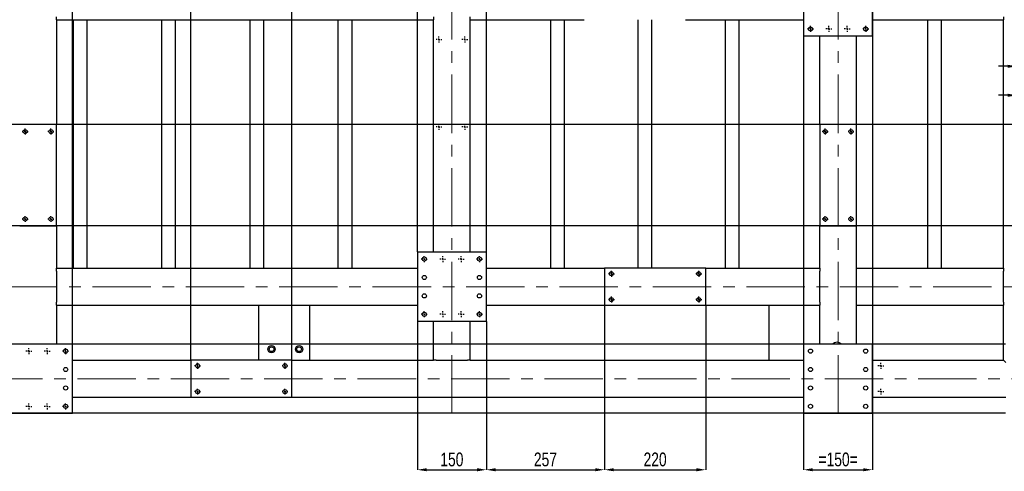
# Model space of a CAD drawing. Header units: millimetres. Extents: x 0 to 841, y 0 to 594.
# Tile 19 of 22: x 511 to 725, y 245 to 343. Entities that reach past the tile are written whole.
import ezdxf

# ---------------------------------------------------------------- set-up
doc = ezdxf.new("R2010")
doc.units = ezdxf.units.MM
doc.header["$PDSIZE"] = -1
doc.linetypes.add('CENTERX2', pattern=[20.32, 12.7, -2.54, 2.54, -2.54])
doc.layers.add('COTES', color=1, linetype='Continuous')
doc.layers.add('TRAIT-MIXTES', color=3, linetype='CENTERX2')
doc.layers.add('TRAIT-FORT', color=4, linetype='Continuous', lineweight=25)
doc.styles.add('SLDTEXTSTYLE0', font='TXT', dxfattribs={"width": 0.75})
doc.dimstyles.new('SLDDIMSTYLE2', dxfattribs={"dimtxt": 3, "dimasz": 2, "dimexe": 0, "dimexo": 0.0625, "dimgap": 0.75, "dimtad": 1, "dimdec": 0, "dimlfac": 10, "dimrnd": 1e-09, "dimzin": 12, "dimdsep": 46, "dimtxsty": 'SLDTEXTSTYLE0', "dimsah": 1, "dimcen": 0.09, "dimadec": 0, "dimazin": 3, "dimtfac": 1, "dimtdec": 0, "dimtofl": 0, "dimtmove": 0, "dimatfit": 3, "dimfxl": 1, "dimfrac": 2, "dimtolj": 1, "dimtzin": 12, "dimarcsym": 0})
doc.dimstyles.new('SLDDIMSTYLE3', dxfattribs={"dimtxt": 3, "dimasz": 2, "dimexe": 0, "dimexo": 0.0625, "dimgap": 0.75, "dimtad": 1, "dimdec": 0, "dimlfac": 10, "dimrnd": 1e-09, "dimzin": 12, "dimdsep": 46, "dimtxsty": 'SLDTEXTSTYLE0', "dimsah": 1, "dimcen": 0.09, "dimadec": 0, "dimazin": 3, "dimtfac": 1, "dimtdec": 0, "dimtmove": 0, "dimatfit": 0, "dimfxl": 1, "dimfrac": 2, "dimtolj": 1, "dimtzin": 12, "dimarcsym": 0})

# ---------------------------------------------------------------- blocks, each defined once
blk = doc.blocks.new('_D_31')
at = {"layer": 'COTES', "color": 0, "lineweight": -2, "transparency": 16777216}
for p, q in [((547.97, 269.16), (547.97, 505.94)), ((567.97, 505.94), (549.97, 505.94)), ((569.97, 269.16), (569.97, 505.94))]:
    blk.add_line(p, q, dxfattribs=at)
at = {"layer": 'COTES', "color": 0, "transparency": 16777216}
for points in [[(549.97, 506.27), (549.97, 505.61), (547.97, 505.94)], [(567.97, 506.27), (567.97, 505.61), (569.97, 505.94)]]:
    blk.add_solid(points, dxfattribs=at)
at = {"layer": 'Defpoints', "color": 0, "transparency": 16777216}
for p in [(547.97, 505.94), (547.97, 269.1), (569.97, 269.1)]:
    blk.add_point(p, dxfattribs=at)
at = {"layer": 'COTES', "color": 0, "transparency": 16777216, "insert": (558.97, 509.69), "char_height": 3, "attachment_point": 2, "style": 'SLDTEXTSTYLE0'}
blk.add_mtext('\\A1;220', dxfattribs=at)
blk = doc.blocks.new('_D_35')
at = {"layer": 'COTES', "color": 0, "lineweight": -2, "transparency": 16777216}
for p, q in [((727.61, 320.3), (497.27, 320.3)), ((497.27, 318.3), (497.27, 300.3)), ((727.61, 298.3), (497.27, 298.3))]:
    blk.add_line(p, q, dxfattribs=at)
at = {"layer": 'COTES', "color": 0, "transparency": 16777216}
for points in [[(496.94, 318.3), (497.61, 318.3), (497.27, 320.3)], [(496.94, 300.3), (497.61, 300.3), (497.27, 298.3)]]:
    blk.add_solid(points, dxfattribs=at)
at = {"layer": 'Defpoints', "color": 0, "transparency": 16777216}
for p in [(727.67, 320.3), (497.27, 298.3), (727.67, 298.3)]:
    blk.add_point(p, dxfattribs=at)
at = {"layer": 'COTES', "color": 0, "transparency": 16777216, "insert": (493.52, 309.3), "char_height": 3, "attachment_point": 2, "rotation": 90, "style": 'SLDTEXTSTYLE0'}
blk.add_mtext('\\A1;220', dxfattribs=at)
blk = doc.blocks.new('_D_38')
at = {"layer": 'COTES', "color": 0, "lineweight": -2, "transparency": 16777216}
for p, q in [((725.67, 326.69), (723.67, 326.69)), ((727.67, 320.36), (727.67, 326.69)), ((727.67, 326.69), (732.27, 326.69)), ((732.27, 320.36), (732.27, 326.69)), ((734.27, 326.69), (742.23, 326.69))]:
    blk.add_line(p, q, dxfattribs=at)
at = {"layer": 'COTES', "color": 0, "transparency": 16777216}
for points in [[(725.67, 327.02), (725.67, 326.35), (727.67, 326.69)], [(734.27, 327.02), (734.27, 326.35), (732.27, 326.69)]]:
    blk.add_solid(points, dxfattribs=at)
at = {"layer": 'Defpoints', "color": 0, "transparency": 16777216}
for p in [(727.67, 326.69), (727.67, 320.3), (732.27, 320.3)]:
    blk.add_point(p, dxfattribs=at)
at = {"layer": 'COTES', "color": 0, "transparency": 16777216, "insert": (739.6, 330.44), "char_height": 3, "attachment_point": 2, "style": 'SLDTEXTSTYLE0'}
blk.add_mtext('\\A1;46', dxfattribs=at)
blk = doc.blocks.new('_D_39')
at = {"layer": 'COTES', "color": 0, "lineweight": -2, "transparency": 16777216}
for p, q in [((725.67, 332.98), (723.67, 332.98)), ((727.67, 320.36), (727.67, 332.98)), ((727.67, 332.98), (732.77, 332.98)), ((732.77, 261.16), (732.77, 332.98)), ((734.77, 332.98), (741.85, 332.98))]:
    blk.add_line(p, q, dxfattribs=at)
at = {"layer": 'COTES', "color": 0, "transparency": 16777216}
for points in [[(725.67, 333.31), (725.67, 332.65), (727.67, 332.98)], [(734.77, 333.31), (734.77, 332.65), (732.77, 332.98)]]:
    blk.add_solid(points, dxfattribs=at)
at = {"layer": 'Defpoints', "color": 0, "transparency": 16777216}
for p in [(727.67, 332.98), (727.67, 320.3), (732.77, 261.1)]:
    blk.add_point(p, dxfattribs=at)
at = {"layer": 'COTES', "color": 0, "transparency": 16777216, "insert": (739.6, 336.73), "char_height": 3, "attachment_point": 2, "style": 'SLDTEXTSTYLE0'}
blk.add_mtext('\\A1;51', dxfattribs=at)
blk = doc.blocks.new('_D_40')
at = {"layer": 'COTES', "color": 0, "lineweight": -2, "transparency": 16777216}
for p, q in [((597.27, 292.66), (597.27, 505.94)), ((610.27, 505.94), (599.27, 505.94)), ((612.27, 292.66), (612.27, 505.94))]:
    blk.add_line(p, q, dxfattribs=at)
at = {"layer": 'COTES', "color": 0, "transparency": 16777216}
for points in [[(599.27, 506.27), (599.27, 505.61), (597.27, 505.94)], [(610.27, 506.27), (610.27, 505.61), (612.27, 505.94)]]:
    blk.add_solid(points, dxfattribs=at)
at = {"layer": 'Defpoints', "color": 0, "transparency": 16777216}
for p in [(597.27, 505.94), (597.27, 292.6), (612.27, 292.6)]:
    blk.add_point(p, dxfattribs=at)
at = {"layer": 'COTES', "color": 0, "transparency": 16777216, "insert": (604.77, 509.69), "char_height": 3, "attachment_point": 2, "style": 'SLDTEXTSTYLE0'}
blk.add_mtext('\\A1;=150=', dxfattribs=at)
blk = doc.blocks.new('_D_41')
at = {"layer": 'COTES', "color": 0, "lineweight": -2, "transparency": 16777216}
for p, q in [((507.27, 272.66), (507.27, 505.94)), ((520.27, 505.94), (509.27, 505.94)), ((522.27, 272.66), (522.27, 505.94))]:
    blk.add_line(p, q, dxfattribs=at)
at = {"layer": 'COTES', "color": 0, "transparency": 16777216}
for points in [[(509.27, 506.27), (509.27, 505.61), (507.27, 505.94)], [(520.27, 506.27), (520.27, 505.61), (522.27, 505.94)]]:
    blk.add_solid(points, dxfattribs=at)
at = {"layer": 'Defpoints', "color": 0, "transparency": 16777216}
for p in [(507.27, 505.94), (507.27, 272.6), (522.27, 272.6)]:
    blk.add_point(p, dxfattribs=at)
at = {"layer": 'COTES', "color": 0, "transparency": 16777216, "insert": (514.77, 509.69), "char_height": 3, "attachment_point": 2, "style": 'SLDTEXTSTYLE0'}
blk.add_mtext('\\A1;=150=', dxfattribs=at)
blk = doc.blocks.new('_D_45')
at = {"layer": 'COTES', "color": 0, "lineweight": -2, "transparency": 16777216}
for p, q in [((681.27, 404.54), (681.27, 245.32)), ((696.27, 404.54), (696.27, 245.32)), ((683.27, 245.32), (694.27, 245.32))]:
    blk.add_line(p, q, dxfattribs=at)
at = {"layer": 'COTES', "color": 0, "transparency": 16777216}
for points in [[(683.27, 245.66), (683.27, 244.99), (681.27, 245.32)], [(694.27, 245.66), (694.27, 244.99), (696.27, 245.32)]]:
    blk.add_solid(points, dxfattribs=at)
at = {"layer": 'Defpoints', "color": 0, "transparency": 16777216}
for p in [(681.27, 404.6), (696.27, 404.6), (696.27, 245.32)]:
    blk.add_point(p, dxfattribs=at)
at = {"layer": 'COTES', "color": 0, "transparency": 16777216, "insert": (688.77, 249.07), "char_height": 3, "attachment_point": 2, "style": 'SLDTEXTSTYLE0'}
blk.add_mtext('\\A1;=150=', dxfattribs=at)
blk = doc.blocks.new('_D_47')
at = {"layer": 'COTES', "color": 0, "lineweight": -2, "transparency": 16777216}
for p, q in [((637.97, 281.04), (637.97, 245.32)), ((659.97, 281.04), (659.97, 245.32)), ((639.97, 245.32), (657.97, 245.32))]:
    blk.add_line(p, q, dxfattribs=at)
at = {"layer": 'COTES', "color": 0, "transparency": 16777216}
for points in [[(639.97, 245.66), (639.97, 244.99), (637.97, 245.32)], [(657.97, 245.66), (657.97, 244.99), (659.97, 245.32)]]:
    blk.add_solid(points, dxfattribs=at)
at = {"layer": 'Defpoints', "color": 0, "transparency": 16777216}
for p in [(637.97, 281.1), (659.97, 281.1), (659.97, 245.32)]:
    blk.add_point(p, dxfattribs=at)
at = {"layer": 'COTES', "color": 0, "transparency": 16777216, "insert": (648.97, 249.07), "char_height": 3, "attachment_point": 2, "style": 'SLDTEXTSTYLE0'}
blk.add_mtext('\\A1;220', dxfattribs=at)
blk = doc.blocks.new('_D_48')
at = {"layer": 'COTES', "color": 0, "lineweight": -2, "transparency": 16777216}
for p, q in [((637.97, 281.04), (637.97, 245.32)), ((612.27, 277.54), (612.27, 245.32)), ((614.27, 245.32), (635.97, 245.32))]:
    blk.add_line(p, q, dxfattribs=at)
at = {"layer": 'COTES', "color": 0, "transparency": 16777216}
for points in [[(614.27, 245.66), (614.27, 244.99), (612.27, 245.32)], [(635.97, 245.66), (635.97, 244.99), (637.97, 245.32)]]:
    blk.add_solid(points, dxfattribs=at)
at = {"layer": 'Defpoints', "color": 0, "transparency": 16777216}
for p in [(637.97, 281.1), (612.27, 277.6), (637.97, 245.32)]:
    blk.add_point(p, dxfattribs=at)
at = {"layer": 'COTES', "color": 0, "transparency": 16777216, "insert": (625.12, 249.07), "char_height": 3, "attachment_point": 2, "style": 'SLDTEXTSTYLE0'}
blk.add_mtext('\\A1;257', dxfattribs=at)
blk = doc.blocks.new('_D_49')
at = {"layer": 'COTES', "color": 0, "lineweight": -2, "transparency": 16777216}
for p, q in [((597.27, 277.54), (597.27, 245.32)), ((612.27, 277.54), (612.27, 245.32)), ((599.27, 245.32), (610.27, 245.32))]:
    blk.add_line(p, q, dxfattribs=at)
at = {"layer": 'COTES', "color": 0, "transparency": 16777216}
for points in [[(599.27, 245.66), (599.27, 244.99), (597.27, 245.32)], [(610.27, 245.66), (610.27, 244.99), (612.27, 245.32)]]:
    blk.add_solid(points, dxfattribs=at)
at = {"layer": 'Defpoints', "color": 0, "transparency": 16777216}
for p in [(597.27, 277.6), (612.27, 277.6), (612.27, 245.32)]:
    blk.add_point(p, dxfattribs=at)
at = {"layer": 'COTES', "color": 0, "transparency": 16777216, "insert": (604.77, 249.07), "char_height": 3, "attachment_point": 2, "style": 'SLDTEXTSTYLE0'}
blk.add_mtext('\\A1;150', dxfattribs=at)
blk = doc.blocks.new('_D_65')
at = {"layer": 'COTES', "color": 0, "lineweight": -2, "transparency": 16777216}
for p, q in [((725.21, 272.6), (497.27, 272.6)), ((497.27, 270.6), (497.27, 259.6)), ((725.21, 257.6), (497.27, 257.6))]:
    blk.add_line(p, q, dxfattribs=at)
at = {"layer": 'COTES', "color": 0, "transparency": 16777216}
for points in [[(496.94, 270.6), (497.61, 270.6), (497.27, 272.6)], [(496.94, 259.6), (497.61, 259.6), (497.27, 257.6)]]:
    blk.add_solid(points, dxfattribs=at)
at = {"layer": 'Defpoints', "color": 0, "transparency": 16777216}
for p in [(725.27, 272.6), (497.27, 257.6), (725.27, 257.6)]:
    blk.add_point(p, dxfattribs=at)
at = {"layer": 'COTES', "color": 0, "transparency": 16777216, "insert": (493.52, 265.1), "char_height": 3, "attachment_point": 2, "rotation": 90, "style": 'SLDTEXTSTYLE0'}
blk.add_mtext('\\A1;=150=', dxfattribs=at)
blk = doc.blocks.new('SW_CENTERMARKSYMBOL_14')
at = {"layer": 'TRAIT-MIXTES', "color": 0}
for p, q in [((-0.4, 0), (-0.65, 0)), ((0, 0), (-0.2, 0)), ((0, 0.4), (0, 0.65)), ((0, 0), (0, 0.2)), ((0, 0), (0, -0.2)), ((0, 0), (0.2, 0)), ((0.4, 0), (0.65, 0)), ((0, -0.4), (0, -0.65))]:
    blk.add_line(p, q, dxfattribs=at)
blk = doc.blocks.new('SW_CENTERMARKSYMBOL_15')
at = {"layer": 'TRAIT-MIXTES', "color": 0}
for p, q in [((-0.4, 0), (-0.65, 0)), ((0, 0), (-0.2, 0)), ((0, 0.4), (0, 0.65)), ((0, 0), (0, 0.2)), ((0, 0), (0, -0.2)), ((0, 0), (0.2, 0)), ((0.4, 0), (0.65, 0)), ((0, -0.4), (0, -0.65))]:
    blk.add_line(p, q, dxfattribs=at)
blk = doc.blocks.new('SW_CENTERMARKSYMBOL_16')
at = {"layer": 'TRAIT-MIXTES', "color": 0}
for p, q in [((-0.4, 0), (-0.65, 0)), ((0, 0), (-0.2, 0)), ((0, 0.4), (0, 0.65)), ((0, 0), (0, 0.2)), ((0, 0), (0, -0.2)), ((0, 0), (0.2, 0)), ((0.4, 0), (0.65, 0)), ((0, -0.4), (0, -0.65))]:
    blk.add_line(p, q, dxfattribs=at)
blk = doc.blocks.new('SW_CENTERMARKSYMBOL_17')
at = {"layer": 'TRAIT-MIXTES', "color": 0}
for p, q in [((-0.4, 0), (-0.65, 0)), ((0, 0), (-0.2, 0)), ((0, 0.4), (0, 0.65)), ((0, 0), (0, 0.2)), ((0, 0), (0, -0.2)), ((0, 0), (0.2, 0)), ((0.4, 0), (0.65, 0)), ((0, -0.4), (0, -0.65))]:
    blk.add_line(p, q, dxfattribs=at)
blk = doc.blocks.new('SW_CENTERMARKSYMBOL_28')
at = {"layer": 'TRAIT-MIXTES', "color": 0}
for p, q in [((-0.4, 0), (-0.64, 0)), ((0, 0), (-0.2, 0)), ((0, 0.4), (0, 0.64)), ((0, 0), (0, 0.2)), ((0, 0), (0, -0.2)), ((0, 0), (0.2, 0)), ((0.4, 0), (0.64, 0)), ((0, -0.4), (0, -0.64))]:
    blk.add_line(p, q, dxfattribs=at)
blk = doc.blocks.new('SW_CENTERMARKSYMBOL_29')
at = {"layer": 'TRAIT-MIXTES', "color": 0}
for p, q in [((-0.4, 0), (-0.64, 0)), ((0, 0), (-0.2, 0)), ((0, 0.4), (0, 0.64)), ((0, 0), (0, 0.2)), ((0, 0), (0, -0.2)), ((0, 0), (0.2, 0)), ((0.4, 0), (0.64, 0)), ((0, -0.4), (0, -0.64))]:
    blk.add_line(p, q, dxfattribs=at)
blk = doc.blocks.new('SW_CENTERMARKSYMBOL_30')
at = {"layer": 'TRAIT-MIXTES', "color": 0}
for p, q in [((-0.4, 0), (-0.64, 0)), ((0, 0), (-0.2, 0)), ((0, 0.4), (0, 0.64)), ((0, 0), (0, 0.2)), ((0, 0), (0, -0.2)), ((0, 0), (0.2, 0)), ((0.4, 0), (0.64, 0)), ((0, -0.4), (0, -0.64))]:
    blk.add_line(p, q, dxfattribs=at)
blk = doc.blocks.new('SW_CENTERMARKSYMBOL_31')
at = {"layer": 'TRAIT-MIXTES', "color": 0}
for p, q in [((-0.4, 0), (-0.64, 0)), ((0, 0), (-0.2, 0)), ((0, 0.4), (0, 0.64)), ((0, 0), (0, 0.2)), ((0, 0), (0, -0.2)), ((0, 0), (0.2, 0)), ((0.4, 0), (0.64, 0)), ((0, -0.4), (0, -0.64))]:
    blk.add_line(p, q, dxfattribs=at)
blk = doc.blocks.new('SW_CENTERMARKSYMBOL_32')
at = {"layer": 'TRAIT-MIXTES', "color": 0}
for p, q in [((-0.4, 0), (-0.64, 0)), ((0, 0), (-0.2, 0)), ((0, 0.4), (0, 0.64)), ((0, 0), (0, 0.2)), ((0, 0), (0, -0.2)), ((0, 0), (0.2, 0)), ((0.4, 0), (0.64, 0)), ((0, -0.4), (0, -0.64))]:
    blk.add_line(p, q, dxfattribs=at)
blk = doc.blocks.new('SW_CENTERMARKSYMBOL_33')
at = {"layer": 'TRAIT-MIXTES', "color": 0}
for p, q in [((-0.4, 0), (-0.64, 0)), ((0, 0), (-0.2, 0)), ((0, 0.4), (0, 0.64)), ((0, 0), (0, 0.2)), ((0, 0), (0, -0.2)), ((0, 0), (0.2, 0)), ((0.4, 0), (0.64, 0)), ((0, -0.4), (0, -0.64))]:
    blk.add_line(p, q, dxfattribs=at)
blk = doc.blocks.new('SW_CENTERMARKSYMBOL_34')
at = {"layer": 'TRAIT-MIXTES', "color": 0}
for p, q in [((-0.4, 0), (-0.64, 0)), ((0, 0), (-0.2, 0)), ((0, 0.4), (0, 0.64)), ((0, 0), (0, 0.2)), ((0, 0), (0, -0.2)), ((0, 0), (0.2, 0)), ((0.4, 0), (0.64, 0)), ((0, -0.4), (0, -0.64))]:
    blk.add_line(p, q, dxfattribs=at)
blk = doc.blocks.new('SW_CENTERMARKSYMBOL_35')
at = {"layer": 'TRAIT-MIXTES', "color": 0}
for p, q in [((-0.4, 0), (-0.64, 0)), ((0, 0), (-0.2, 0)), ((0, 0.4), (0, 0.64)), ((0, 0), (0, 0.2)), ((0, 0), (0, -0.2)), ((0, 0), (0.2, 0)), ((0.4, 0), (0.64, 0)), ((0, -0.4), (0, -0.64))]:
    blk.add_line(p, q, dxfattribs=at)
blk = doc.blocks.new('SW_CENTERMARKSYMBOL_36')
at = {"layer": 'TRAIT-MIXTES', "color": 0}
for p, q in [((-0.4, 0), (-0.64, 0)), ((0, 0), (-0.2, 0)), ((0, 0.4), (0, 0.64)), ((0, 0), (0, 0.2)), ((0, 0), (0, -0.2)), ((0, 0), (0.2, 0)), ((0.4, 0), (0.64, 0)), ((0, -0.4), (0, -0.64))]:
    blk.add_line(p, q, dxfattribs=at)
blk = doc.blocks.new('SW_CENTERMARKSYMBOL_37')
at = {"layer": 'TRAIT-MIXTES', "color": 0}
for p, q in [((-0.4, 0), (-0.64, 0)), ((0, 0), (-0.2, 0)), ((0, 0.4), (0, 0.64)), ((0, 0), (0, 0.2)), ((0, 0), (0, -0.2)), ((0, 0), (0.2, 0)), ((0.4, 0), (0.64, 0)), ((0, -0.4), (0, -0.64))]:
    blk.add_line(p, q, dxfattribs=at)
blk = doc.blocks.new('SW_CENTERMARKSYMBOL_38')
at = {"layer": 'TRAIT-MIXTES', "color": 0}
for p, q in [((-0.4, 0), (-0.64, 0)), ((0, 0), (-0.2, 0)), ((0, 0.4), (0, 0.64)), ((0, 0), (0, 0.2)), ((0, 0), (0, -0.2)), ((0, 0), (0.2, 0)), ((0.4, 0), (0.64, 0)), ((0, -0.4), (0, -0.64))]:
    blk.add_line(p, q, dxfattribs=at)
blk = doc.blocks.new('SW_CENTERMARKSYMBOL_39')
at = {"layer": 'TRAIT-MIXTES', "color": 0}
for p, q in [((-0.4, 0), (-0.64, 0)), ((0, 0), (-0.2, 0)), ((0, 0.4), (0, 0.64)), ((0, 0), (0, 0.2)), ((0, 0), (0, -0.2)), ((0, 0), (0.2, 0)), ((0.4, 0), (0.64, 0)), ((0, -0.4), (0, -0.64))]:
    blk.add_line(p, q, dxfattribs=at)
blk = doc.blocks.new('SW_CENTERMARKSYMBOL_40')
at = {"layer": 'TRAIT-MIXTES', "color": 0}
for p, q in [((-0.4, 0), (-0.64, 0)), ((0, 0), (-0.2, 0)), ((0, 0.4), (0, 0.64)), ((0, 0), (0, 0.2)), ((0, 0), (0, -0.2)), ((0, 0), (0.2, 0)), ((0.4, 0), (0.64, 0)), ((0, -0.4), (0, -0.64))]:
    blk.add_line(p, q, dxfattribs=at)
blk = doc.blocks.new('SW_CENTERMARKSYMBOL_41')
at = {"layer": 'TRAIT-MIXTES', "color": 0}
for p, q in [((-0.4, 0), (-0.64, 0)), ((0, 0), (-0.2, 0)), ((0, 0.4), (0, 0.64)), ((0, 0), (0, 0.2)), ((0, 0), (0, -0.2)), ((0, 0), (0.2, 0)), ((0.4, 0), (0.64, 0)), ((0, -0.4), (0, -0.64))]:
    blk.add_line(p, q, dxfattribs=at)
blk = doc.blocks.new('SW_CENTERMARKSYMBOL_42')
at = {"layer": 'TRAIT-MIXTES', "color": 0}
for p, q in [((-0.4, 0), (-0.64, 0)), ((0, 0), (-0.2, 0)), ((0, 0.4), (0, 0.64)), ((0, 0), (0, 0.2)), ((0, 0), (0, -0.2)), ((0, 0), (0.2, 0)), ((0.4, 0), (0.64, 0)), ((0, -0.4), (0, -0.64))]:
    blk.add_line(p, q, dxfattribs=at)
blk = doc.blocks.new('SW_CENTERMARKSYMBOL_43')
at = {"layer": 'TRAIT-MIXTES', "color": 0}
for p, q in [((-0.4, 0), (-0.64, 0)), ((0, 0), (-0.2, 0)), ((0, 0.4), (0, 0.64)), ((0, 0), (0, 0.2)), ((0, 0), (0, -0.2)), ((0, 0), (0.2, 0)), ((0.4, 0), (0.64, 0)), ((0, -0.4), (0, -0.64))]:
    blk.add_line(p, q, dxfattribs=at)
blk = doc.blocks.new('SW_CENTERMARKSYMBOL_44')
at = {"layer": 'TRAIT-MIXTES', "color": 0}
for p, q in [((-0.4, 0), (-0.64, 0)), ((0, 0), (-0.2, 0)), ((0, 0.4), (0, 0.64)), ((0, 0), (0, 0.2)), ((0, 0), (0, -0.2)), ((0, 0), (0.2, 0)), ((0.4, 0), (0.64, 0)), ((0, -0.4), (0, -0.64))]:
    blk.add_line(p, q, dxfattribs=at)
blk = doc.blocks.new('SW_CENTERMARKSYMBOL_45')
at = {"layer": 'TRAIT-MIXTES', "color": 0}
for p, q in [((-0.4, 0), (-0.64, 0)), ((0, 0), (-0.2, 0)), ((0, 0.4), (0, 0.64)), ((0, 0), (0, 0.2)), ((0, 0), (0, -0.2)), ((0, 0), (0.2, 0)), ((0.4, 0), (0.64, 0)), ((0, -0.4), (0, -0.64))]:
    blk.add_line(p, q, dxfattribs=at)
blk = doc.blocks.new('SW_CENTERMARKSYMBOL_50')
at = {"layer": 'TRAIT-MIXTES', "color": 0}
for p, q in [((-0.4, 0), (-0.64, 0)), ((0, 0), (-0.2, 0)), ((0, 0.4), (0, 0.64)), ((0, 0), (0, 0.2)), ((0, 0), (0, -0.2)), ((0, 0), (0.2, 0)), ((0.4, 0), (0.64, 0)), ((0, -0.4), (0, -0.64))]:
    blk.add_line(p, q, dxfattribs=at)
blk = doc.blocks.new('SW_CENTERMARKSYMBOL_51')
at = {"layer": 'TRAIT-MIXTES', "color": 0}
for p, q in [((-0.4, 0), (-0.64, 0)), ((0, 0), (-0.2, 0)), ((0, 0.4), (0, 0.64)), ((0, 0), (0, 0.2)), ((0, 0), (0, -0.2)), ((0, 0), (0.2, 0)), ((0.4, 0), (0.64, 0)), ((0, -0.4), (0, -0.64))]:
    blk.add_line(p, q, dxfattribs=at)
blk = doc.blocks.new('SW_CENTERMARKSYMBOL_52')
at = {"layer": 'TRAIT-MIXTES', "color": 0}
for p, q in [((-0.4, 0), (-0.64, 0)), ((0, 0), (-0.2, 0)), ((0, 0.4), (0, 0.64)), ((0, 0), (0, 0.2)), ((0, 0), (0, -0.2)), ((0, 0), (0.2, 0)), ((0.4, 0), (0.64, 0)), ((0, -0.4), (0, -0.64))]:
    blk.add_line(p, q, dxfattribs=at)
blk = doc.blocks.new('SW_CENTERMARKSYMBOL_53')
at = {"layer": 'TRAIT-MIXTES', "color": 0}
for p, q in [((-0.4, 0), (-0.64, 0)), ((0, 0), (-0.2, 0)), ((0, 0.4), (0, 0.64)), ((0, 0), (0, 0.2)), ((0, 0), (0, -0.2)), ((0, 0), (0.2, 0)), ((0.4, 0), (0.64, 0)), ((0, -0.4), (0, -0.64))]:
    blk.add_line(p, q, dxfattribs=at)
blk = doc.blocks.new('SW_CENTERMARKSYMBOL_94')
at = {"layer": 'TRAIT-MIXTES', "color": 0}
for p, q in [((-0.4, 0), (-0.65, 0)), ((0, 0), (-0.2, 0)), ((0, 0.4), (0, 0.65)), ((0, 0), (0, 0.2)), ((0, 0), (0, -0.2)), ((0, 0), (0.2, 0)), ((0.4, 0), (0.65, 0)), ((0, -0.4), (0, -0.65))]:
    blk.add_line(p, q, dxfattribs=at)
blk = doc.blocks.new('SW_CENTERMARKSYMBOL_95')
at = {"layer": 'TRAIT-MIXTES', "color": 0}
for p, q in [((-0.4, 0), (-0.65, 0)), ((0, 0), (-0.2, 0)), ((0, 0.4), (0, 0.65)), ((0, 0), (0, 0.2)), ((0, 0), (0, -0.2)), ((0, 0), (0.2, 0)), ((0.4, 0), (0.65, 0)), ((0, -0.4), (0, -0.65))]:
    blk.add_line(p, q, dxfattribs=at)
blk = doc.blocks.new('SW_CENTERMARKSYMBOL_96')
at = {"layer": 'TRAIT-MIXTES', "color": 0}
for p, q in [((-0.4, 0), (-0.65, 0)), ((0, 0), (-0.2, 0)), ((0, 0.4), (0, 0.65)), ((0, 0), (0, 0.2)), ((0, 0), (0, -0.2)), ((0, 0), (0.2, 0)), ((0.4, 0), (0.65, 0)), ((0, -0.4), (0, -0.65))]:
    blk.add_line(p, q, dxfattribs=at)
blk = doc.blocks.new('SW_CENTERMARKSYMBOL_97')
at = {"layer": 'TRAIT-MIXTES', "color": 0}
for p, q in [((-0.4, 0), (-0.65, 0)), ((0, 0), (-0.2, 0)), ((0, 0.4), (0, 0.65)), ((0, 0), (0, 0.2)), ((0, 0), (0, -0.2)), ((0, 0), (0.2, 0)), ((0.4, 0), (0.65, 0)), ((0, -0.4), (0, -0.65))]:
    blk.add_line(p, q, dxfattribs=at)
blk = doc.blocks.new('SW_CENTERMARKSYMBOL_98')
at = {"layer": 'TRAIT-MIXTES', "color": 0}
for p, q in [((-0.4, 0), (-0.65, 0)), ((0, 0), (-0.2, 0)), ((0, 0.4), (0, 0.65)), ((0, 0), (0, 0.2)), ((0, 0), (0, -0.2)), ((0, 0), (0.2, 0)), ((0.4, 0), (0.65, 0)), ((0, -0.4), (0, -0.65))]:
    blk.add_line(p, q, dxfattribs=at)
blk = doc.blocks.new('SW_CENTERMARKSYMBOL_99')
at = {"layer": 'TRAIT-MIXTES', "color": 0}
for p, q in [((-0.4, 0), (-0.65, 0)), ((0, 0), (-0.2, 0)), ((0, 0.4), (0, 0.65)), ((0, 0), (0, 0.2)), ((0, 0), (0, -0.2)), ((0, 0), (0.2, 0)), ((0.4, 0), (0.65, 0)), ((0, -0.4), (0, -0.65))]:
    blk.add_line(p, q, dxfattribs=at)
blk = doc.blocks.new('SW_CENTERMARKSYMBOL_100')
at = {"layer": 'TRAIT-MIXTES', "color": 0}
for p, q in [((-0.4, 0), (-0.65, 0)), ((0, 0), (-0.2, 0)), ((0, 0.4), (0, 0.65)), ((0, 0), (0, 0.2)), ((0, 0), (0, -0.2)), ((0, 0), (0.2, 0)), ((0.4, 0), (0.65, 0)), ((0, -0.4), (0, -0.65))]:
    blk.add_line(p, q, dxfattribs=at)
blk = doc.blocks.new('SW_CENTERMARKSYMBOL_101')
at = {"layer": 'TRAIT-MIXTES', "color": 0}
for p, q in [((-0.4, 0), (-0.65, 0)), ((0, 0), (-0.2, 0)), ((0, 0.4), (0, 0.65)), ((0, 0), (0, 0.2)), ((0, 0), (0, -0.2)), ((0, 0), (0.2, 0)), ((0.4, 0), (0.65, 0)), ((0, -0.4), (0, -0.65))]:
    blk.add_line(p, q, dxfattribs=at)
blk = doc.blocks.new('SW_CENTERMARKSYMBOL_130')
at = {"layer": 'TRAIT-MIXTES', "color": 0}
for p, q in [((-0.4, 0), (-0.65, 0)), ((0, 0), (-0.2, 0)), ((0, 0.4), (0, 0.65)), ((0, 0), (0, 0.2)), ((0, 0), (0, -0.2)), ((0, 0), (0.2, 0)), ((0.4, 0), (0.65, 0)), ((0, -0.4), (0, -0.65))]:
    blk.add_line(p, q, dxfattribs=at)
blk = doc.blocks.new('SW_CENTERMARKSYMBOL_133')
at = {"layer": 'TRAIT-MIXTES', "color": 0}
for p, q in [((-0.4, 0), (-0.65, 0)), ((0, 0), (-0.2, 0)), ((0, 0.4), (0, 0.65)), ((0, 0), (0, 0.2)), ((0, 0), (0, -0.2)), ((0, 0), (0.2, 0)), ((0.4, 0), (0.65, 0)), ((0, -0.4), (0, -0.65))]:
    blk.add_line(p, q, dxfattribs=at)
blk = doc.blocks.new('SW_CENTERMARKSYMBOL_134')
at = {"layer": 'TRAIT-MIXTES', "color": 0}
for p, q in [((-0.4, 0), (-0.65, 0)), ((0, 0), (-0.2, 0)), ((0, 0.4), (0, 0.65)), ((0, 0), (0, 0.2)), ((0, 0), (0, -0.2)), ((0, 0), (0.2, 0)), ((0.4, 0), (0.65, 0)), ((0, -0.4), (0, -0.65))]:
    blk.add_line(p, q, dxfattribs=at)
blk = doc.blocks.new('SW_CENTERMARKSYMBOL_135')
at = {"layer": 'TRAIT-MIXTES', "color": 0}
for p, q in [((-0.4, 0), (-0.65, 0)), ((0, 0), (-0.2, 0)), ((0, 0.4), (0, 0.65)), ((0, 0), (0, 0.2)), ((0, 0), (0, -0.2)), ((0, 0), (0.2, 0)), ((0.4, 0), (0.65, 0)), ((0, -0.4), (0, -0.65))]:
    blk.add_line(p, q, dxfattribs=at)
blk = doc.blocks.new('SW_CENTERMARKSYMBOL_136')
at = {"layer": 'TRAIT-MIXTES', "color": 0}
for p, q in [((-0.4, 0), (-0.65, 0)), ((0, 0), (-0.2, 0)), ((0, 0.4), (0, 0.65)), ((0, 0), (0, 0.2)), ((0, 0), (0, -0.2)), ((0, 0), (0.2, 0)), ((0.4, 0), (0.65, 0)), ((0, -0.4), (0, -0.65))]:
    blk.add_line(p, q, dxfattribs=at)
blk = doc.blocks.new('SW_CENTERMARKSYMBOL_137')
at = {"layer": 'TRAIT-MIXTES', "color": 0}
for p, q in [((-0.4, 0), (-0.65, 0)), ((0, 0), (-0.2, 0)), ((0, 0.4), (0, 0.65)), ((0, 0), (0, 0.2)), ((0, 0), (0, -0.2)), ((0, 0), (0.2, 0)), ((0.4, 0), (0.65, 0)), ((0, -0.4), (0, -0.65))]:
    blk.add_line(p, q, dxfattribs=at)

msp = doc.modelspace()

# ---------------------------------------------------------------- linework, layer by layer
at = {"layer": 'TRAIT-FORT', "lineweight": 25}
for p, q in [((681.27, 354.6), (681.27, 339.6)), ((696.27, 339.6), (696.27, 354.6)), ((518.77, 343.1), (518.77, 343.7)), ((518.77, 343.1), (600.77, 343.1)), ((518.77, 343.1), (518.77, 320.3)), ((522.47, 289.1), (522.47, 343.1)), ((525.47, 289.1), (525.47, 343.1)), ((541.67, 289.1), (541.67, 343.1)), ((544.67, 289.1), (544.67, 343.1)), ((560.87, 289.1), (560.87, 343.1)), ((563.87, 289.1), (563.87, 343.1)), ((580.07, 289.1), (580.07, 343.1)), ((583.07, 289.1), (583.07, 343.1)), ((600.77, 343.7), (600.77, 343.1)), ((600.77, 292.6), (600.77, 343.1)), ((608.77, 343.1), (608.77, 343.7)), ((608.77, 292.6), (608.77, 343.1)), ((608.77, 343.1), (633.57, 343.1)), ((626.27, 289.1), (626.27, 343.1)), ((629.27, 289.1), (629.27, 343.1)), ((645.27, 289.1), (645.27, 343.1)), ((648.27, 289.1), (648.27, 343.1)), ((655.57, 343.1), (681.27, 343.1)), ((664.27, 289.1), (664.27, 343.1)), ((667.27, 289.1), (667.27, 343.1)), ((696.27, 343.1), (724.77, 343.1)), ((708.27, 289.1), (708.27, 343.1)), ((711.27, 289.1), (711.27, 343.1)), ((724.77, 343.7), (724.77, 343.1)), ((724.77, 289.1), (724.77, 343.1)), ((681.27, 339.6), (696.27, 339.6)), ((684.77, 320.3), (684.77, 339.6)), ((692.77, 320.3), (692.77, 339.6)), ((518.77, 320.3), (510.77, 320.3)), ((518.77, 298.3), (518.77, 320.3)), ((692.77, 320.3), (684.77, 320.3)), ((684.77, 320.3), (684.77, 298.3)), ((692.77, 298.3), (692.77, 320.3)), ((510.77, 298.3), (518.77, 298.3)), ((518.77, 298.3), (518.77, 289.1)), ((684.77, 298.3), (692.77, 298.3)), ((684.77, 289.1), (684.77, 298.3)), ((692.77, 289.1), (692.77, 298.3)), ((597.27, 292.6), (597.27, 277.6)), ((612.27, 292.6), (597.27, 292.6)), ((612.27, 277.6), (612.27, 292.6)), ((518.77, 288.5), (518.77, 289.1)), ((518.77, 289.1), (597.27, 289.1)), ((612.27, 289.1), (637.97, 289.1)), ((637.97, 289.1), (637.97, 281.1)), ((659.97, 289.1), (637.97, 289.1)), ((659.97, 281.1), (659.97, 289.1)), ((659.97, 289.1), (684.77, 289.1)), ((684.77, 289.1), (684.77, 288.5)), ((692.77, 289.1), (724.77, 289.1)), ((692.77, 288.5), (692.77, 289.1)), ((724.77, 289.1), (724.77, 288.5)), ((518.77, 288.5), (518.77, 281.7)), ((684.77, 281.7), (684.77, 288.5)), ((692.77, 281.7), (692.77, 288.5)), ((724.77, 281.7), (724.77, 288.5)), ((518.77, 281.1), (518.77, 281.7)), ((518.77, 281.1), (597.27, 281.1)), ((518.77, 281.1), (518.77, 272.6)), ((562.77, 269.1), (562.77, 281.1)), ((573.77, 281.1), (573.77, 269.1)), ((612.27, 281.1), (637.97, 281.1)), ((637.97, 281.1), (659.97, 281.1)), ((659.97, 281.1), (684.77, 281.1)), ((673.77, 269.1), (673.77, 281.1)), ((684.77, 281.7), (684.77, 281.1)), ((684.77, 272.6), (684.77, 281.1)), ((692.77, 281.1), (692.77, 281.7)), ((692.77, 272.6), (692.77, 281.1)), ((692.77, 281.1), (724.77, 281.1)), ((724.77, 281.7), (724.77, 281.1)), ((724.77, 269.1), (724.77, 281.1)), ((597.27, 277.6), (612.27, 277.6)), ((600.77, 269.1), (600.77, 277.6)), ((608.77, 269.1), (608.77, 277.6)), ((522.27, 272.6), (507.27, 272.6)), ((522.27, 257.6), (522.27, 272.6)), ((696.27, 272.6), (681.27, 272.6)), ((681.27, 272.6), (681.27, 257.6)), ((696.27, 257.6), (696.27, 272.6)), ((522.27, 269.1), (547.97, 269.1)), ((569.97, 269.1), (547.97, 269.1)), ((547.97, 269.1), (547.97, 261.1)), ((569.97, 261.1), (569.97, 269.1)), ((569.97, 269.1), (600.77, 269.1)), ((601.37, 269.1), (600.77, 269.1)), ((601.37, 269.1), (608.17, 269.1)), ((608.77, 269.1), (608.17, 269.1)), ((608.77, 269.1), (681.27, 269.1)), ((696.27, 269.1), (724.77, 269.1)), ((725.27, 268.6), (724.77, 269.1)), ((724.77, 269.1), (725.27, 268.6)), ((522.27, 261.1), (547.97, 261.1)), ((547.97, 261.1), (569.97, 261.1)), ((569.97, 261.1), (681.27, 261.1)), ((696.27, 261.1), (725.27, 261.1)), ((507.27, 257.6), (522.27, 257.6)), ((681.27, 257.6), (696.27, 257.6))]:
    msp.add_line(p, q, dxfattribs=at)
for centre, radius in [((682.77, 341.1), 0.45), ((694.77, 341.1), 0.45), ((511.97, 318.8), 0.44), ((517.57, 318.8), 0.44), ((685.97, 318.8), 0.44), ((691.57, 318.8), 0.44), ((511.97, 299.8), 0.44), ((517.57, 299.8), 0.44), ((685.97, 299.8), 0.44), ((691.57, 299.8), 0.44), ((598.77, 291.1), 0.45), ((610.77, 291.1), 0.45), ((598.77, 287.1), 0.45), ((610.77, 287.1), 0.45), ((639.47, 287.9), 0.44), ((658.47, 287.9), 0.44), ((598.77, 283.1), 0.45), ((610.77, 283.1), 0.45), ((639.47, 282.3), 0.44), ((658.47, 282.3), 0.44), ((598.77, 279.1), 0.45), ((610.77, 279.1), 0.45), ((565.55, 271.51), 0.8), ((565.55, 271.51), 0.51), ((571.55, 271.51), 0.8), ((571.55, 271.51), 0.51), ((520.77, 271.1), 0.45), ((682.77, 271.1), 0.45), ((694.77, 271.1), 0.45), ((549.47, 267.9), 0.44), ((568.47, 267.9), 0.44), ((520.77, 267.1), 0.45), ((682.77, 267.1), 0.45), ((694.77, 267.1), 0.45), ((520.77, 263.1), 0.45), ((682.77, 263.1), 0.45), ((694.77, 263.1), 0.45), ((549.47, 262.3), 0.44), ((568.47, 262.3), 0.44), ((520.77, 259.1), 0.45), ((682.77, 259.1), 0.45), ((694.77, 259.1), 0.45)]:
    msp.add_circle(centre, radius, dxfattribs=at)
msp.add_arc((688.55, 271.51), 1.5, 46.5405, 133.4595, dxfattribs=at)
at = {"layer": 'TRAIT-MIXTES', "lineweight": 18}
for p, q in [((604.77, 257.51), (604.77, 496.27)), ((688.77, 257.51), (688.77, 483.1)), ((506.26, 285.1), (735.44, 285.1)), ((503, 265.1), (734.57, 265.1))]:
    msp.add_line(p, q, dxfattribs=at)

# ---------------------------------------------------------------- block references
at = {"layer": 'TRAIT-MIXTES'}
for name, p in [('SW_CENTERMARKSYMBOL_14', (682.77, 341.1)), ('SW_CENTERMARKSYMBOL_15', (686.77, 341.1)), ('SW_CENTERMARKSYMBOL_16', (690.77, 341.1)), ('SW_CENTERMARKSYMBOL_17', (694.77, 341.1)), ('SW_CENTERMARKSYMBOL_35', (601.97, 338.8)), ('SW_CENTERMARKSYMBOL_34', (607.57, 338.8)), ('SW_CENTERMARKSYMBOL_43', (511.97, 318.8)), ('SW_CENTERMARKSYMBOL_42', (517.57, 318.8)), ('SW_CENTERMARKSYMBOL_33', (601.97, 319.8)), ('SW_CENTERMARKSYMBOL_32', (607.57, 319.8)), ('SW_CENTERMARKSYMBOL_31', (685.97, 318.8)), ('SW_CENTERMARKSYMBOL_30', (691.57, 318.8)), ('SW_CENTERMARKSYMBOL_41', (511.97, 299.8)), ('SW_CENTERMARKSYMBOL_40', (517.57, 299.8)), ('SW_CENTERMARKSYMBOL_29', (685.97, 299.8)), ('SW_CENTERMARKSYMBOL_28', (691.57, 299.8)), ('SW_CENTERMARKSYMBOL_95', (598.77, 291.1)), ('SW_CENTERMARKSYMBOL_94', (602.77, 291.1)), ('SW_CENTERMARKSYMBOL_100', (606.77, 291.1)), ('SW_CENTERMARKSYMBOL_101', (610.77, 291.1)), ('SW_CENTERMARKSYMBOL_53', (639.47, 287.9)), ('SW_CENTERMARKSYMBOL_51', (658.47, 287.9)), ('SW_CENTERMARKSYMBOL_52', (639.47, 282.3)), ('SW_CENTERMARKSYMBOL_50', (658.47, 282.3)), ('SW_CENTERMARKSYMBOL_96', (598.77, 279.1)), ('SW_CENTERMARKSYMBOL_97', (602.77, 279.1)), ('SW_CENTERMARKSYMBOL_98', (606.77, 279.1)), ('SW_CENTERMARKSYMBOL_99', (610.77, 279.1)), ('SW_CENTERMARKSYMBOL_130', (512.77, 271.1)), ('SW_CENTERMARKSYMBOL_136', (516.77, 271.1)), ('SW_CENTERMARKSYMBOL_137', (520.77, 271.1)), ('SW_CENTERMARKSYMBOL_39', (549.47, 267.9)), ('SW_CENTERMARKSYMBOL_37', (568.47, 267.9)), ('SW_CENTERMARKSYMBOL_45', (698.07, 267.9)), ('SW_CENTERMARKSYMBOL_38', (549.47, 262.3)), ('SW_CENTERMARKSYMBOL_36', (568.47, 262.3)), ('SW_CENTERMARKSYMBOL_44', (698.07, 262.3)), ('SW_CENTERMARKSYMBOL_133', (512.77, 259.1)), ('SW_CENTERMARKSYMBOL_134', (516.77, 259.1)), ('SW_CENTERMARKSYMBOL_135', (520.77, 259.1))]:
    msp.add_blockref(name, p, dxfattribs=at)

# ---------------------------------------------------------------- dimensions: what is measured, and where the dimension line sits
at = {"layer": 'COTES'}
for base, p1, p2, dimstyle, picture, middle in [((507.27, 505.94), (522.27, 272.6), (507.27, 272.6), 'SLDDIMSTYLE3', '_D_41', (514.77, 505.94)), ((597.27, 505.94), (612.27, 292.6), (597.27, 292.6), 'SLDDIMSTYLE3', '_D_40', (604.77, 505.94)), ((696.27, 245.32), (681.27, 404.6), (696.27, 404.6), 'SLDDIMSTYLE2', '_D_45', (688.77, 245.32))]:
    dim = msp.add_linear_dim(base=base, p1=p1, p2=p2, text='=<>=', dimstyle=dimstyle, dxfattribs=at)
    dim.commit()
    dim.dimension.update_dxf_attribs({"geometry": picture, "text_midpoint": middle, "dimtype": 160})
for base, p1, p2, dimstyle, picture, middle in [((547.97, 505.94), (569.97, 269.1), (547.97, 269.1), 'SLDDIMSTYLE2', '_D_31', (558.97, 505.94)), ((727.67, 332.98), (732.77, 261.1), (727.67, 320.3), 'SLDDIMSTYLE3', '_D_39', (739.6, 332.98)), ((637.97, 245.32), (612.27, 277.6), (637.97, 281.1), 'SLDDIMSTYLE2', '_D_48', (625.12, 245.32)), ((659.97, 245.32), (637.97, 281.1), (659.97, 281.1), 'SLDDIMSTYLE2', '_D_47', (648.97, 245.32)), ((612.27, 245.32), (597.27, 277.6), (612.27, 277.6), 'SLDDIMSTYLE2', '_D_49', (604.77, 245.32))]:
    dim = msp.add_linear_dim(base=base, p1=p1, p2=p2, dimstyle=dimstyle, dxfattribs=at)
    dim.commit()
    dim.dimension.update_dxf_attribs({"geometry": picture, "text_midpoint": middle, "dimtype": 160})
for base, p1, p2, angle, dimstyle, picture, middle in [((727.67, 326.69), (732.27, 320.3), (727.67, 320.3), 0, 'SLDDIMSTYLE3', '_D_38', (739.6, 326.69)), ((497.27, 298.3), (727.67, 320.3), (727.67, 298.3), 90, 'SLDDIMSTYLE2', '_D_35', (497.27, 309.3))]:
    dim = msp.add_linear_dim(base=base, p1=p1, p2=p2, angle=angle, dimstyle=dimstyle, dxfattribs=at)
    dim.commit()
    dim.dimension.update_dxf_attribs({"geometry": picture, "text_midpoint": middle, "dimtype": 160})
dim = msp.add_linear_dim(base=(497.27, 257.6), p1=(725.27, 272.6), p2=(725.27, 257.6), angle=90, text='=<>=', dimstyle='SLDDIMSTYLE2', dxfattribs=at)
dim.commit()
dim.dimension.update_dxf_attribs({"geometry": '_D_65', "text_midpoint": (497.27, 265.1), "dimtype": 160})

doc.saveas('drawing.dxf')
